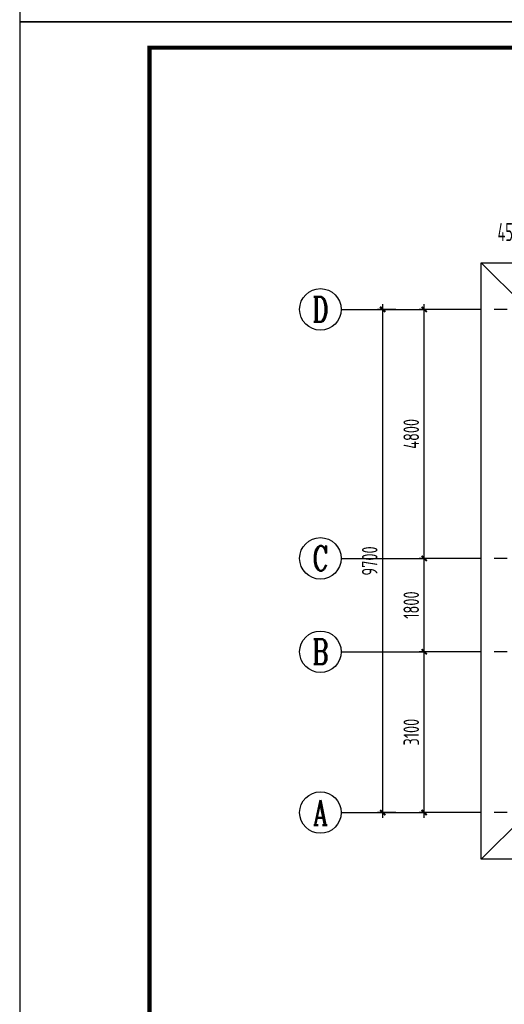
# Model space of a CAD drawing. Extents: x 4550910 to 19796140, y 148416 to 4611575.
# Tile 14 of 49: x 9687688 to 9697027, y 2081590 to 2100572. Entities that reach past the tile are written whole.
import ezdxf
from ezdxf.enums import TextEntityAlignment as Align

# ---------------------------------------------------------------- set-up
doc = ezdxf.new("R2010")
doc.units = 0
doc.header["$LTSCALE"] = 1000
doc.linetypes.add('CENTER', pattern=[2, 1.25, -0.25, 0.25, -0.25])
doc.layers.get('0').update_dxf_attribs({"linetype": 'CONTINUOUS'})
doc.layers.get('Defpoints').update_dxf_attribs({"linetype": 'CONTINUOUS'})
for name, color, linetype in [('AXIS', 8, 'CENTER'), ('AXIS_DIM', 3, 'CONTINUOUS'), ('AXIS_NUM', 7, 'CONTINUOUS'), ('PUB_DIM', 94, 'CONTINUOUS'), ('图框', 7, 'CONTINUOUS')]:
    doc.layers.add(name, color=color, linetype=linetype)
doc.styles.add('DIM_FONT', font='tssdeng2.shx', dxfattribs={"width": 0.6, "bigfont": 'hztxt.shx'})
doc.styles.add('TSSD_Axis', font='Complex.shx', dxfattribs={"width": 0.7, "bigfont": 'hztxt.shx'})
doc.styles.add('TSSD_Dimension', font='Tssdeng.shx', dxfattribs={"width": 0.7, "bigfont": 'hztxt.shx'})
doc.dimstyles.new('_TCH_ARCH&&100', dxfattribs={"dimtxt": 350, "dimasz": 100, "dimexe": 250, "dimexo": 300, "dimgap": 100, "dimtad": 1, "dimdec": 0, "dimzin": 0, "dimdsep": 46, "dimtxsty": 'DIM_FONT', "dimblk": 'ARCHTICK', "dimcen": 0.09, "dimclrt": 7, "dimazin": 2, "dimtfac": 1, "dimtdec": 0, "dimtix": 1, "dimtmove": 2, "dimatfit": 3, "dimfxl": 0, "dimtolj": 1, "dimtzin": 0, "dimarcsym": 0})
doc.dimstyles.new('TSSD_100_100', dxfattribs={"dimtxt": 300, "dimasz": 100, "dimexe": 100, "dimexo": 250, "dimgap": 100, "dimtad": 1, "dimdec": 0, "dimzin": 0, "dimdsep": 46, "dimtxsty": 'TSSD_Dimension', "dimblk": 'ARCHTICK', "dimcen": 0, "dimdle": 100, "dimclrt": 7, "dimadec": 0, "dimazin": 0, "dimtfac": 1, "dimtdec": 0, "dimtix": 1, "dimtmove": 2, "dimatfit": 3, "dimfxl": 0, "dimtolj": 1, "dimtzin": 0, "dimarcsym": 0})

# ---------------------------------------------------------------- blocks, each defined once
blk = doc.blocks.new('_ArchTick')
at = {"color": 0, "linetype": 'ByBlock', "const_width": 0.4}
blk.add_lwpolyline([(-0.5, -0.5), (0.5, 0.5)], dxfattribs=at)
blk = doc.blocks.new('*D306')
at = {"layer": 'AXIS_DIM', "color": 0, "lineweight": -2, "transparency": 16777216}
for p, q in [((9695734, 2088387), (9695384, 2088387)), ((9695484, 2085187), (9695484, 2088487)), ((9695734, 2085287), (9695384, 2085287))]:
    blk.add_line(p, q, dxfattribs=at)
at = {"layer": 'Defpoints', "color": 0, "transparency": 16777216}
for p in [(9695484, 2088387), (9695984, 2088387), (9695984, 2085287)]:
    blk.add_point(p, dxfattribs=at)
at = {"layer": 'AXIS_DIM', "color": 0, "lineweight": -2, "transparency": 16777216, "xscale": 100, "yscale": 100, "zscale": 100}
for p, rotation in [((9695484, 2088387), 90), ((9695484, 2085287), 270)]:
    blk.add_blockref('_ArchTick', p, dxfattribs=dict(at, rotation=rotation))
at = {"layer": 'AXIS_DIM', "color": 7, "transparency": 16777216, "insert": (9695234, 2086837), "char_height": 300, "attachment_point": 5, "rotation": 90, "style": 'TSSD_Dimension'}
blk.add_mtext('\\A1;3100', dxfattribs=at)
blk = doc.blocks.new('*D307')
at = {"layer": 'AXIS_DIM', "color": 0, "lineweight": -2, "transparency": 16777216}
for p, q in [((9695484, 2088287), (9695484, 2090287)), ((9695734, 2090187), (9695384, 2090187)), ((9695734, 2088387), (9695384, 2088387))]:
    blk.add_line(p, q, dxfattribs=at)
at = {"layer": 'Defpoints', "color": 0, "transparency": 16777216}
for p in [(9695484, 2090187), (9695984, 2090187), (9695984, 2088387)]:
    blk.add_point(p, dxfattribs=at)
at = {"layer": 'AXIS_DIM', "color": 0, "lineweight": -2, "transparency": 16777216, "xscale": 100, "yscale": 100, "zscale": 100}
for p, rotation in [((9695484, 2090187), 90), ((9695484, 2088387), 270)]:
    blk.add_blockref('_ArchTick', p, dxfattribs=dict(at, rotation=rotation))
at = {"layer": 'AXIS_DIM', "color": 7, "transparency": 16777216, "insert": (9695234, 2089287), "char_height": 300, "attachment_point": 5, "rotation": 90, "style": 'TSSD_Dimension'}
blk.add_mtext('\\A1;1800', dxfattribs=at)
blk = doc.blocks.new('*D308')
at = {"layer": 'AXIS_DIM', "color": 0, "lineweight": -2, "transparency": 16777216}
for p, q in [((9695484, 2090087), (9695484, 2095087)), ((9695734, 2094987), (9695384, 2094987)), ((9695734, 2090187), (9695384, 2090187))]:
    blk.add_line(p, q, dxfattribs=at)
at = {"layer": 'Defpoints', "color": 0, "transparency": 16777216}
for p in [(9695484, 2094987), (9695984, 2094987), (9695984, 2090187)]:
    blk.add_point(p, dxfattribs=at)
at = {"layer": 'AXIS_DIM', "color": 0, "lineweight": -2, "transparency": 16777216, "xscale": 100, "yscale": 100, "zscale": 100}
for p, rotation in [((9695484, 2094987), 90), ((9695484, 2090187), 270)]:
    blk.add_blockref('_ArchTick', p, dxfattribs=dict(at, rotation=rotation))
at = {"layer": 'AXIS_DIM', "color": 7, "transparency": 16777216, "insert": (9695234, 2092587), "char_height": 300, "attachment_point": 5, "rotation": 90, "style": 'TSSD_Dimension'}
blk.add_mtext('\\A1;4800', dxfattribs=at)
blk = doc.blocks.new('*D309')
at = {"layer": 'AXIS_DIM', "color": 0, "lineweight": -2, "transparency": 16777216}
for p, q in [((9694684, 2085187), (9694684, 2095087)), ((9694934, 2094987), (9694584, 2094987)), ((9694934, 2085287), (9694584, 2085287))]:
    blk.add_line(p, q, dxfattribs=at)
at = {"layer": 'Defpoints', "color": 0, "transparency": 16777216}
for p in [(9694684, 2094987), (9695184, 2094987), (9695184, 2085287)]:
    blk.add_point(p, dxfattribs=at)
at = {"layer": 'AXIS_DIM', "color": 0, "lineweight": -2, "transparency": 16777216, "xscale": 100, "yscale": 100, "zscale": 100}
for p, rotation in [((9694684, 2094987), 90), ((9694684, 2085287), 270)]:
    blk.add_blockref('_ArchTick', p, dxfattribs=dict(at, rotation=rotation))
at = {"layer": 'AXIS_DIM', "color": 7, "transparency": 16777216, "insert": (9694434, 2090137), "char_height": 300, "attachment_point": 5, "rotation": 90, "style": 'TSSD_Dimension'}
blk.add_mtext('\\A1;9700', dxfattribs=at)
blk = doc.blocks.new('ts_axno')
at = {"color": 0, "linetype": 'ByBlock', "lineweight": -2}
blk.add_circle((0, 0), 0.5, dxfattribs=at)
at = {"color": 0, "linetype": 'ByBlock', "lineweight": -2, "style": 'TSSD_Axis', "width": 0.7}
blk.add_attdef('A', text='', height=0.6, dxfattribs=at).set_placement((0, 0), align=Align.MIDDLE_CENTER)
blk = doc.blocks.new('*D463')
at = {"layer": 'Defpoints', "color": 0, "transparency": 16777216}
for p in [(9697934, 2096203), (9697484, 2095412), (9697934, 2095412)]:
    blk.add_point(p, dxfattribs=at)
at = {"layer": 'PUB_DIM', "color": 0, "lineweight": -2, "transparency": 16777216}
for p, q in [((9697484, 2095712), (9697484, 2096453)), ((9697934, 2095712), (9697934, 2096453)), ((9697484, 2096203), (9697934, 2096203))]:
    blk.add_line(p, q, dxfattribs=at)
at = {"layer": 'PUB_DIM', "color": 0, "lineweight": -2, "transparency": 16777216, "xscale": 100, "yscale": 100, "zscale": 100, "rotation": 180}
blk.add_blockref('_ArchTick', (9697484, 2096203), dxfattribs=at)
at = {"layer": 'PUB_DIM', "color": 0, "lineweight": -2, "transparency": 16777216, "xscale": 100, "yscale": 100, "zscale": 100}
blk.add_blockref('_ArchTick', (9697934, 2096203), dxfattribs=at)
at = {"layer": 'PUB_DIM', "color": 7, "transparency": 16777216, "insert": (9697114, 2096478), "char_height": 350, "attachment_point": 5, "style": 'DIM_FONT'}
blk.add_mtext('\\A1;450', dxfattribs=at)

msp = doc.modelspace()

# ---------------------------------------------------------------- linework, layer by layer
for p, q in [((9697383.5, 2095086.5), (9696583.5, 2095886.5)), ((9697383.5, 2085186.5), (9696583.5, 2084386.5))]:
    msp.add_line(p, q)
msp.add_lwpolyline([(9696583.5, 2093782.5), (9696583.5, 2095886.5), (9715883.5, 2095886.5), (9715883.5, 2084386.5), (9696583.5, 2084386.5), (9696583.5, 2093782.5)])
at = {"layer": 'AXIS'}
for p, q in [((9716583.5, 2094986.5), (9695483.5, 2094986.5)), ((9716583.5, 2090186.5), (9695483.5, 2090186.5)), ((9716583.5, 2088386.5), (9695483.5, 2088386.5)), ((9716583.5, 2085286.5), (9695483.5, 2085286.5))]:
    msp.add_line(p, q, dxfattribs=at)
at = {"layer": 'AXIS_DIM'}
for p, q in [((9693883.5, 2094986.5), (9695483.5, 2094986.5)), ((9693883.5, 2090186.5), (9695483.5, 2090186.5)), ((9693883.5, 2088386.5), (9695483.5, 2088386.5)), ((9693883.5, 2085286.5), (9695483.5, 2085286.5)), ((9695083.5, 2085286.5), (9695483.5, 2085286.5))]:
    msp.add_line(p, q, dxfattribs=at)
at = {"layer": '图框', "color": 4}
for points in [[(9729688.3, 2130232.6), (9687688.3, 2130232.6), (9687688.3, 2100532.6), (9729688.3, 2100532.6)], [(9729688.3, 2100532.6), (9687688.3, 2100532.6), (9687688.3, 2070832.6), (9729688.3, 2070832.6)]]:
    msp.add_lwpolyline(points, close=True, dxfattribs=at)
at = {"layer": '图框', "color": 4, "const_width": 80}
msp.add_lwpolyline([(9690188.3, 2071332.6), (9729188.3, 2071332.6), (9729188.3, 2100032.6), (9690188.3, 2100032.6)], close=True, dxfattribs=at)

# ---------------------------------------------------------------- block references
at = {"layer": 'AXIS_NUM'}
ref = msp.add_blockref('ts_axno', (9693483.5, 2094986.5), dxfattribs=dict(at, xscale=800, yscale=800, zscale=800))
ref.add_attrib('D', 'D', dxfattribs={"height": 480, "style": 'TSSD_Axis', "width": 0.7}).set_placement((9693483.5, 2094986.5), align=Align.MIDDLE_CENTER)
ref = msp.add_blockref('ts_axno', (9693483.5, 2090186.5), dxfattribs=dict(at, xscale=800, yscale=800, zscale=800))
ref.add_attrib('C', 'C', dxfattribs={"height": 480, "style": 'TSSD_Axis', "width": 0.7}).set_placement((9693483.5, 2090186.5), align=Align.MIDDLE_CENTER)
ref = msp.add_blockref('ts_axno', (9693483.5, 2088386.5), dxfattribs=dict(at, xscale=800, yscale=800, zscale=800))
ref.add_attrib('B', 'B', dxfattribs={"height": 480, "style": 'TSSD_Axis', "width": 0.7}).set_placement((9693483.5, 2088386.5), align=Align.MIDDLE_CENTER)
ref = msp.add_blockref('ts_axno', (9693483.5, 2085286.5), dxfattribs=dict(at, xscale=800, yscale=800, zscale=800))
ref.add_attrib('A', 'A', dxfattribs={"height": 480, "style": 'TSSD_Axis', "width": 0.7}).set_placement((9693483.5, 2085286.5), align=Align.MIDDLE_CENTER)

# ---------------------------------------------------------------- dimensions: what is measured, and where the dimension line sits
at = {"layer": 'AXIS_DIM'}
for p1, p2, picture, middle in [((9695183.5, 2085286.5), (9695183.5, 2094986.5), '*D309', (9694433.5, 2090136.5)), ((9695983.5, 2090186.5), (9695983.5, 2094986.5), '*D308', (9695233.5, 2092586.5)), ((9695983.5, 2088386.5), (9695983.5, 2090186.5), '*D307', (9695233.5, 2089286.5)), ((9695983.5, 2085286.5), (9695983.5, 2088386.5), '*D306', (9695233.5, 2086836.5))]:
    dim = msp.add_aligned_dim(p1=p1, p2=p2, distance=500, dimstyle='TSSD_100_100', dxfattribs=at)
    dim.commit()
    dim.dimension.update_dxf_attribs({"geometry": picture, "text_midpoint": middle})
at = {"layer": 'PUB_DIM'}
dim = msp.add_linear_dim(base=(9697933.5, 2096202.6), p1=(9697483.5, 2095411.5), p2=(9697933.5, 2095411.5), angle=360, dimstyle='_TCH_ARCH&&100', dxfattribs=at)
dim.commit()
dim.dimension.update_dxf_attribs({"geometry": '*D463', "text_midpoint": (9697113.5, 2096477.6), "dimtype": 129})

doc.saveas('drawing.dxf')
